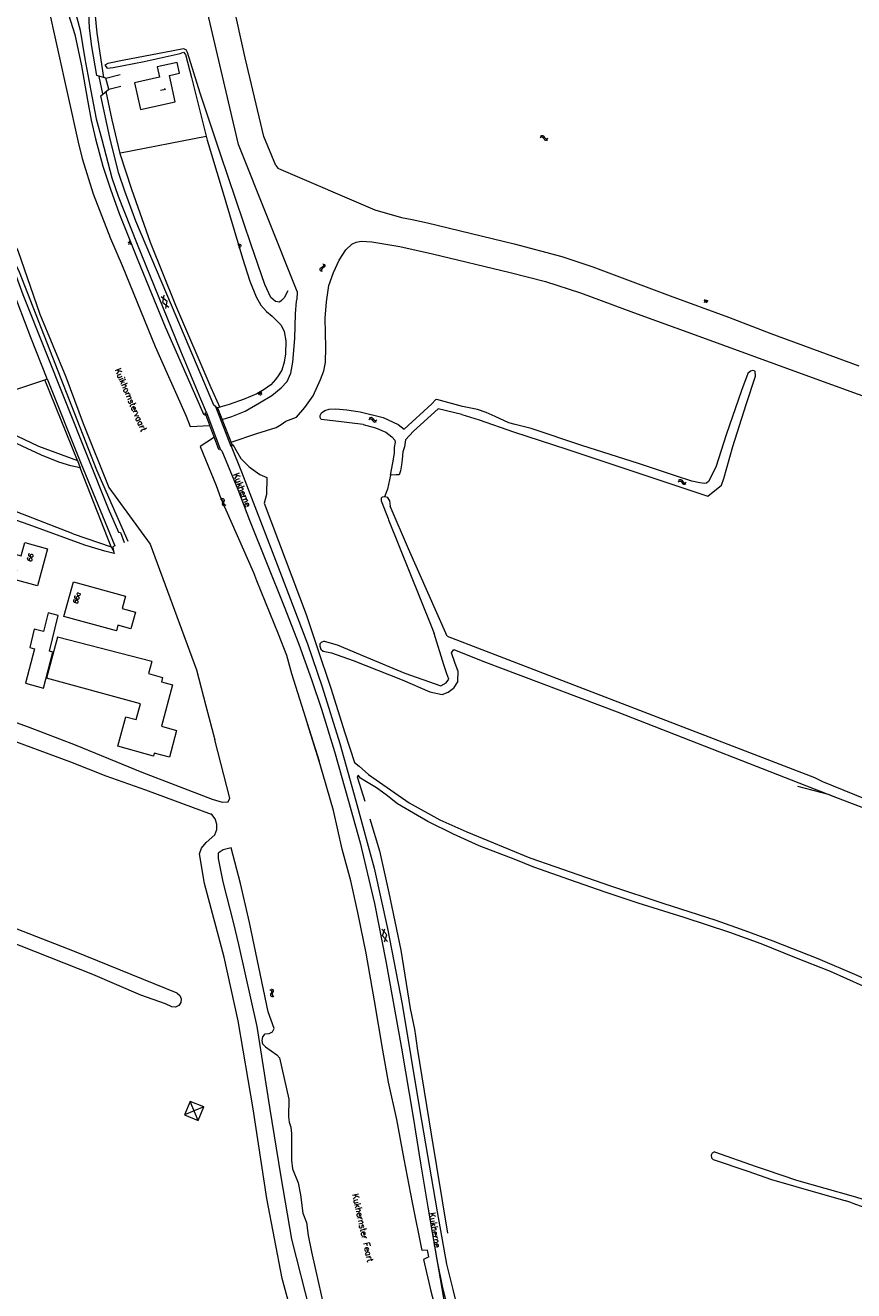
# Model space of a CAD drawing. Header units: metres. Extents: x 189705 to 199106, y 581686 to 588448.
# Tile 253 of 256: x 197262 to 197525, y 583592 to 583993. Entities that reach past the tile are written whole.
import ezdxf
from ezdxf.enums import TextEntityAlignment as Align

# ---------------------------------------------------------------- set-up
doc = ezdxf.new("R2010")
doc.units = ezdxf.units.M
doc.layers.add('B-WA-OG-GBKN-G', color=7, linetype='Continuous', lineweight=18)
doc.styles.add('Style-STANDARD', font='STANDARD.shx')

msp = doc.modelspace()

# ---------------------------------------------------------------- linework, layer by layer
at = {"layer": 'B-WA-OG-GBKN-G'}
for p, q in [((197425.45, 583957.125), (197425.822, 583957.292)), ((197425.588, 583957.602), (197425.958, 583957.772)), ((197425.822, 583957.292), (197426.15, 583957.31)), ((197425.958, 583957.772), (197426.285, 583957.792)), ((197426.15, 583957.31), (197426.418, 583957.124)), ((197426.285, 583957.792), (197426.563, 583957.599)), ((197426.418, 583957.124), (197426.653, 583956.783)), ((197426.563, 583957.599), (197426.789, 583957.26)), ((197426.653, 583956.783), (197426.878, 583956.442)), ((197426.789, 583957.26), (197427.016, 583956.921)), ((197426.878, 583956.442), (197427.146, 583956.252)), ((197427.016, 583956.921), (197427.285, 583956.731)), ((197427.146, 583956.252), (197427.483, 583956.271)), ((197427.285, 583956.731), (197427.621, 583956.748)), ((197427.483, 583956.271), (197427.855, 583956.441)), ((197427.621, 583956.748), (197427.993, 583956.918)), ((197295.767, 583924.127), (197294.834, 583923.755)), ((197295.953, 583923.661), (197295.02, 583923.288)), ((197295.674, 583924.36), (197295.207, 583924.174)), ((197295.86, 583923.894), (197295.394, 583923.708)), ((197296.046, 583923.428), (197295.58, 583923.241)), ((197329.776, 583923.3), (197330.256, 583923.448)), ((197329.85, 583923.06), (197330.81, 583923.356)), ((197329.924, 583922.82), (197330.404, 583922.968)), ((197329.998, 583922.58), (197330.958, 583922.876)), ((197330.072, 583922.34), (197330.552, 583922.488)), ((197355.926, 583915.779), (197355.723, 583915.519)), ((197355.723, 583915.519), (197355.726, 583915.182)), ((197355.726, 583915.182), (197355.878, 583914.803)), ((197356.276, 583915.988), (197355.926, 583915.779)), ((197356.398, 583915.618), (197356.195, 583915.359)), ((197356.195, 583915.359), (197356.196, 583915.022)), ((197356.196, 583915.022), (197356.348, 583914.643)), ((197356.628, 583916.207), (197356.276, 583915.988)), ((197356.747, 583915.83), (197356.398, 583915.618)), ((197356.826, 583916.466), (197356.628, 583916.207)), ((197356.674, 583917.173), (197356.824, 583916.794)), ((197357.096, 583916.039), (197356.747, 583915.83)), ((197356.824, 583916.794), (197356.826, 583916.466)), ((197357.302, 583916.308), (197357.096, 583916.039)), ((197357.144, 583917.013), (197357.297, 583916.635)), ((197357.297, 583916.635), (197357.302, 583916.308)), ((197305.975, 583904.829), (197306.324, 583907.169)), ((197305.424, 583906.813), (197307.275, 583905.343)), ((197305.975, 583904.829), (197307.828, 583903.359)), ((197306.928, 583903.003), (197307.275, 583905.343)), ((197477.568, 583905.841), (197477.387, 583905.372)), ((197477.802, 583905.75), (197477.44, 583904.814)), ((197478.036, 583905.66), (197477.855, 583905.192)), ((197478.27, 583905.57), (197477.909, 583904.633)), ((197478.504, 583905.479), (197478.324, 583905.011)), ((197336.085, 583876.119), (197336.362, 583875.7)), ((197336.295, 583876.257), (197336.849, 583875.42)), ((197336.504, 583876.396), (197336.781, 583875.977)), ((197336.713, 583876.535), (197337.268, 583875.697)), ((197336.923, 583876.673), (197337.2, 583876.254)), ((197371.197, 583867.812), (197371.561, 583867.995)), ((197371.316, 583868.295), (197371.679, 583868.48)), ((197371.561, 583867.995), (197371.888, 583868.026)), ((197371.679, 583868.48), (197372.004, 583868.513)), ((197371.888, 583868.026), (197372.163, 583867.851)), ((197372.004, 583868.513), (197372.29, 583868.331)), ((197372.163, 583867.851), (197372.412, 583867.519)), ((197372.29, 583868.331), (197372.529, 583868.001)), ((197372.412, 583867.519), (197372.651, 583867.188)), ((197372.529, 583868.001), (197372.77, 583867.672)), ((197372.651, 583867.188), (197372.926, 583867.008)), ((197372.77, 583867.672), (197373.045, 583867.492)), ((197372.926, 583867.008), (197373.262, 583867.04)), ((197373.045, 583867.492), (197373.381, 583867.523)), ((197373.262, 583867.04), (197373.627, 583867.225)), ((197373.381, 583867.523), (197373.745, 583867.707)), ((197469.197, 583848.1), (197469.562, 583848.281)), ((197469.318, 583848.582), (197469.682, 583848.765)), ((197469.562, 583848.281), (197469.889, 583848.31)), ((197469.682, 583848.765), (197470.008, 583848.797)), ((197469.889, 583848.31), (197470.164, 583848.133)), ((197470.008, 583848.797), (197470.292, 583848.613)), ((197470.164, 583848.133), (197470.41, 583847.8)), ((197470.292, 583848.613), (197470.529, 583848.282)), ((197470.41, 583847.8), (197470.647, 583847.468)), ((197470.529, 583848.282), (197470.769, 583847.952)), ((197470.647, 583847.468), (197470.922, 583847.287)), ((197470.769, 583847.952), (197471.044, 583847.771)), ((197470.922, 583847.287), (197471.258, 583847.318)), ((197471.044, 583847.771), (197471.379, 583847.799)), ((197471.258, 583847.318), (197471.624, 583847.5)), ((197471.379, 583847.799), (197471.745, 583847.982)), ((197324.666, 583842.885), (197325.05, 583842.75)), ((197325.05, 583842.75), (197325.299, 583842.537)), ((197324.235, 583842.638), (197324.619, 583842.5)), ((197324.619, 583842.5), (197324.866, 583842.284)), ((197324.861, 583841.556), (197324.786, 583841.154)), ((197324.786, 583841.154), (197324.846, 583840.831)), ((197324.846, 583840.831), (197325.101, 583840.61)), ((197324.93, 583841.965), (197324.861, 583841.556)), ((197324.866, 583842.284), (197324.93, 583841.965)), ((197325.101, 583840.61), (197325.486, 583840.473)), ((197325.291, 583841.804), (197325.218, 583841.402)), ((197325.218, 583841.402), (197325.279, 583841.079)), ((197325.279, 583841.079), (197325.532, 583840.857)), ((197325.364, 583842.204), (197325.291, 583841.804)), ((197325.299, 583842.537), (197325.364, 583842.204)), ((197325.532, 583840.857), (197325.917, 583840.72)), ((197375.546, 583704.318), (197376.301, 583706.561)), ((197375.352, 583706.368), (197376.916, 583704.596)), ((197375.546, 583704.318), (197377.112, 583702.546)), ((197376.163, 583702.353), (197376.916, 583704.596)), ((197339.85, 583687.335), (197340.198, 583687.123)), ((197340.198, 583687.123), (197340.397, 583686.862)), ((197340.395, 583686.536), (197340.245, 583686.149)), ((197340.321, 583687.49), (197340.671, 583687.281)), ((197340.397, 583686.862), (197340.395, 583686.536)), ((197340.671, 583687.281), (197340.872, 583687.022)), ((197340.869, 583686.684), (197340.717, 583686.306)), ((197340.872, 583687.022), (197340.869, 583686.684)), ((197340.091, 583685.771), (197340.086, 583685.442)), ((197340.086, 583685.442), (197340.291, 583685.175)), ((197340.245, 583686.149), (197340.091, 583685.771)), ((197340.291, 583685.175), (197340.641, 583684.963)), ((197340.565, 583685.927), (197340.559, 583685.598)), ((197340.559, 583685.598), (197340.763, 583685.33)), ((197340.717, 583686.306), (197340.565, 583685.927)), ((197340.763, 583685.33), (197341.113, 583685.119)), ((197314.593, 583651.881), (197312.827, 583647.558)), ((197318.916, 583650.114), (197314.593, 583651.881)), ((197317.149, 583645.792), (197314.593, 583651.881)), ((197318.916, 583650.114), (197312.827, 583647.558)), ((197312.827, 583647.558), (197317.149, 583645.792)), ((197317.149, 583645.792), (197318.916, 583650.114)), ((197317.149, 583645.792), (197317.149, 583645.792))]:
    msp.add_line(p, q, dxfattribs=at)
at = {"layer": 'B-WA-OG-GBKN-G', "flags": 128}
for points in [[(197269.275, 584000), (197279.079, 583955.624), (197280.43, 583950.502), (197283.916, 583939.263), (197289.394, 583925.107), (197293.022, 583916.57), (197303.55, 583890.961), (197313.366, 583868.838), (197314.576, 583865.566), (197320.873, 583865.97)], [(197274.237, 584000), (197276.026, 583996.087), (197278.061, 583989.704), (197280.185, 583979.791), (197282.077, 583968.989), (197283.224, 583962.634), (197284.573, 583956.685), (197286.905, 583948.092), (197289.368, 583940.716), (197292.085, 583933.036), (197298.054, 583918.281), (197306.691, 583897.167), (197316.696, 583874.321), (197318.813, 583869.539), (197319.675, 583869.05)], [(197276.448, 584000), (197277.355, 583998.216), (197278.715, 583995.01), (197279.769, 583991.146), (197281.236, 583982.047), (197283.104, 583971.931), (197284.876, 583963.085), (197286.605, 583956.449), (197289.813, 583944.321), (197291.749, 583938.574), (197297.591, 583923.897), (197311.568, 583889.58), (197317.839, 583874.368), (197319.679, 583870.119)], [(197322.785, 583871.784), (197322.075, 583872.346), (197316.885, 583884.633), (197307.187, 583907.478), (197297.437, 583930.653), (197293.914, 583940.115), (197292.055, 583945.761), (197290.776, 583950.668), (197289.174, 583957.177), (197286.299, 583970.344), (197288.797, 583972.443), (197287.896, 583975.902), (197285.052, 583976.725), (197283.409, 583985.976), (197282.77, 583991.77), (197282.507, 583996.47), (197282.621, 584000)], [(197287.21, 583976.082), (197285.177, 583990.212), (197284.32, 583998.902), (197284.908, 584000)], [(197348.492, 583908.37), (197329.947, 583954.938), (197319.343, 584000)], [(197341.743, 583948.23), (197337.934, 583957.417), (197332.054, 583982.412), (197328.078, 584000)], [(197227.814, 583988.392), (197227.46, 583985.393), (197228.312, 583982.113), (197231.027, 583973.975), (197233.372, 583969.064), (197237.101, 583960.439), (197242.32, 583949.447), (197253.067, 583928.377), (197257.228, 583919.318), (197261.656, 583907.441), (197288.622, 583839.65), (197291.923, 583832.145), (197292.584, 583831.99), (197293.688, 583828.88)], [(197227.814, 583988.392), (197227.924, 583987.194), (197230.615, 583979.59), (197234.596, 583970.304), (197239.889, 583958.55), (197245.461, 583946.871), (197247.928, 583940.486), (197260.463, 583914.583), (197284.931, 583851.881), (197294.842, 583829.297)], [(197345.539, 583908.614), (197344.378, 583906.352), (197343.588, 583905.466), (197342.925, 583904.935), (197341.656, 583905.143), (197340.11, 583906.469), (197338.22, 583910.591), (197333.945, 583923.103), (197324.242, 583951.867), (197317.757, 583971.17), (197313.789, 583984.011), (197313.36, 583984.851), (197312.472, 583985.159), (197309.192, 583984.587), (197293.149, 583981.521), (197288.572, 583980.547), (197287.63, 583980.043), (197288.288, 583979.1), (197290.169, 583979.347), (197300.034, 583981.216), (197311.425, 583983.741), (197312.494, 583984.118), (197313.177, 583983.43), (197315.031, 583976.158), (197319.964, 583956.327), (197324.434, 583941.579), (197331.161, 583918.897), (197333.523, 583911.625), (197335.538, 583906.714), (197337.001, 583904.017), (197338.748, 583902.003), (197340.597, 583900.549), (197343.433, 583897.744), (197344.365, 583895.684), (197344.914, 583892.761), (197344.797, 583888.621), (197344.432, 583885.929), (197343.66, 583883.468), (197342.511, 583881.694), (197341.642, 583880.454), (197340.112, 583878.808), (197338.049, 583877.317), (197335.681, 583875.954), (197331.686, 583874.241), (197326.929, 583872.582), (197323.266, 583871.528)], [(197311.201, 583977.471), (197310.457, 583980.855), (197304.198, 583979.479), (197304.913, 583976.228), (197296.992, 583974.486), (197298.867, 583965.962), (197309.872, 583968.382), (197308.027, 583976.773), (197311.201, 583977.471)], [(197285.661, 583976.418), (197286.836, 583970.977)], [(197287.896, 583975.902), (197292.473, 583977.079)], [(197287.854, 583971.711), (197289.829, 583962.686), (197292.356, 583952.059), (197295.975, 583940.743), (197301.91, 583923.932), (197309.994, 583904.039), (197321.13, 583877.962), (197324.028, 583871.653)], [(197288.797, 583972.443), (197292.637, 583973.369)], [(197292.535, 583952.262), (197319.639, 583957.548)], [(197341.743, 583948.23), (197342.42, 583947.433), (197343.359, 583946.974)], [(197343.359, 583946.974), (197373.111, 583934.245), (197381.545, 583931.839)], [(197254.369, 583931.493), (197257.251, 583925.846), (197259.979, 583921.366), (197266.994, 583901.224), (197275.206, 583881.355), (197280.666, 583866.603), (197288.824, 583846.253)], [(197381.545, 583931.839), (197384.938, 583931.182)], [(197384.938, 583931.182), (197389.766, 583930.14), (197417.258, 583923.41), (197432.36, 583919.443), (197442.182, 583916.207), (197466.616, 583906.974), (197485.088, 583900.201), (197498.484, 583895.098), (197526.396, 583884.861)], [(197269.304, 583880.649), (197264.097, 583893.766), (197253.978, 583920.194), (197249.494, 583929.431)], [(197363.921, 583921.597), (197365.808, 583923.394)], [(197365.808, 583923.394), (197367.207, 583924.024)], [(197367.207, 583924.024), (197368.783, 583924.297)], [(197368.783, 583924.297), (197372.163, 583924.133)], [(197372.163, 583924.133), (197380.973, 583922.653)], [(197361.825, 583918.278), (197363.921, 583921.597)], [(197380.973, 583922.653), (197391.331, 583920.278)], [(197391.331, 583920.278), (197415.955, 583914.397)], [(197359.982, 583914.398), (197361.825, 583918.278)], [(197358.544, 583910.237), (197359.982, 583914.398)], [(197415.955, 583914.397), (197427.124, 583911.563)], [(197427.124, 583911.563), (197438.239, 583907.941)], [(197348.492, 583908.37), (197348.378, 583905.692)], [(197357.815, 583905.084), (197358.544, 583910.237)], [(197438.239, 583907.941), (197455.062, 583901.707)], [(197324.727, 583867.865), (197327.804, 583868.718), (197331.977, 583870.456), (197336.535, 583873.055), (197340.481, 583875.454), (197343.462, 583877.856), (197345.375, 583879.881), (197346.503, 583882.493), (197347.176, 583885.996), (197347.737, 583893.462), (197347.943, 583901.259), (197348.287, 583905.347), (197348.378, 583905.692)], [(197357.415, 583899.954), (197357.815, 583905.084)], [(197357.559, 583890.581), (197357.415, 583899.954)], [(197455.062, 583901.707), (197475.716, 583894.19)], [(197475.716, 583894.19), (197508.144, 583882.438)], [(197290.492, 583825.408), (197287.557, 583826.115), (197281.237, 583828.018), (197263.628, 583834.508), (197248.072, 583839.823), (197219.685, 583851.788), (197211.517, 583855.476), (197196.699, 583860.965), (197157.949, 583873.807), (197139.731, 583880.655), (197127.099, 583886.416), (197123.089, 583887.904), (197118.797, 583888.199), (197107.044, 583883.975), (197095.669, 583878.885), (197079.836, 583870.663), (197073.88, 583867.966), (197071.054, 583866.503), (197069.225, 583866.433), (197067.982, 583866.972)], [(197357.491, 583885.908), (197357.559, 583890.581)], [(197355.922, 583880.529), (197356.974, 583883.217)], [(197356.974, 583883.217), (197357.491, 583885.908)], [(197482.932, 583847.053), (197483.633, 583849.151), (197486.515, 583859.25), (197490.679, 583872.545), (197493.684, 583881.5), (197493.614, 583883.1), (197492.852, 583883.383), (197492.115, 583883.132), (197491.273, 583882.398), (197489.196, 583876.995), (197484.369, 583862.941), (197481.13, 583852.741), (197478.752, 583848.229), (197478.14, 583847.672), (197477.478, 583847.573), (197476.082, 583847.731), (197473.543, 583848.299), (197468.366, 583849.943), (197456.566, 583853.873), (197438.674, 583859.602), (197422.637, 583864.969), (197417.559, 583866.207), (197415.554, 583866.772), (197411.166, 583868.795), (197408.376, 583870.024), (197405.584, 583870.95), (197400.912, 583871.932), (197392.739, 583874.145), (197392.307, 583874.097)], [(197243.293, 583872.011), (197268.597, 583880.415)], [(197268.597, 583880.415), (197269.304, 583880.649)], [(197278.921, 583854.875), (197268.597, 583880.415)], [(197269.304, 583880.649), (197279.96, 583853.982)], [(197344.873, 583867.259), (197348.242, 583868.534), (197350.959, 583871.573), (197353.61, 583875.324), (197355.922, 583880.529)], [(197508.144, 583882.438), (197535.853, 583872.329)], [(197279.777, 583852.534), (197276.806, 583853.155), (197273.05, 583854.287), (197267.494, 583856.516), (197253.619, 583862.917), (197247.078, 583866.828), (197236.603, 583871.92), (197227.47, 583875.713)], [(197243.293, 583872.011), (197251.78, 583867.344), (197259.69, 583862.641), (197266.538, 583859.391), (197278.921, 583854.875)], [(197327.902, 583859.701), (197327.639, 583859.24), (197322.743, 583871.817), (197323.311, 583871.494), (197327.902, 583859.701)], [(197357.232, 583870.694), (197358.606, 583871.045)], [(197358.606, 583871.045), (197360.741, 583871.164)], [(197360.741, 583871.164), (197364.22, 583870.897)], [(197364.22, 583870.897), (197368.461, 583870.272)], [(197382.441, 583864.709), (197391.128, 583872.776), (197392.307, 583874.097)], [(197400.688, 583869.396), (197393.126, 583871.213), (197385.308, 583864.176), (197382.835, 583861.405)], [(197277.566, 583831.562), (197237.783, 583846.972), (197203.076, 583860.79), (197181.887, 583868.03)], [(197320.673, 583866.504), (197319.396, 583869.924), (197319.817, 583870.081), (197324.154, 583858.465)], [(197327.573, 583860.595), (197335.763, 583863.431), (197341.893, 583865.313), (197343.471, 583866.273), (197344.873, 583867.259)], [(197355.802, 583868.489), (197355.805, 583869.073)], [(197356.054, 583867.802), (197355.802, 583868.489)], [(197355.805, 583869.073), (197356.214, 583869.96)], [(197360.727, 583867.328), (197356.054, 583867.802)], [(197356.214, 583869.96), (197357.232, 583870.694)], [(197369.361, 583866.204), (197360.727, 583867.328)], [(197368.461, 583870.272), (197375.695, 583868.441)], [(197375.695, 583868.441), (197380.516, 583866.265)], [(197400.688, 583869.396), (197406.106, 583867.671), (197417.068, 583863.872), (197433.919, 583858.45), (197463.685, 583848.462), (197478.621, 583843.491)], [(197320.873, 583865.97), (197320.673, 583866.504)], [(197324.154, 583858.465), (197323.734, 583858.308), (197320.873, 583865.97)], [(197369.361, 583866.204), (197373.364, 583865.132), (197376.534, 583863.829), (197378.489, 583862.309), (197379.551, 583861.214)], [(197380.516, 583866.265), (197382.441, 583864.709)], [(197321.954, 583861.988), (197317.775, 583859.296), (197322.847, 583846.884), (197324.356, 583842.822), (197334.637, 583819.389), (197335.66, 583816.853), (197342.467, 583799.902), (197345.092, 583793.139), (197346.738, 583787.4), (197355.439, 583759.615)], [(197321.954, 583861.988), (197322.241, 583862.261)], [(197322.281, 583862.198), (197321.954, 583861.988)], [(197327.643, 583859.422), (197330.841, 583851.232), (197341.639, 583823.302), (197351.757, 583796.722), (197356.408, 583783.192), (197362.009, 583765.188), (197367.127, 583747.033), (197372.843, 583725.726), (197377.119, 583706.66), (197381.707, 583682.691), (197387.228, 583649.498), (197392.852, 583616.888), (197395.841, 583600.316), (197397.793, 583592.256), (197400.548, 583581.223), (197403.967, 583570.847), (197411.842, 583549.584), (197426.36, 583510.185)], [(197327.924, 583859.725), (197328.102, 583859.852), (197329.087, 583858.197), (197330.653, 583855.448), (197333.336, 583852.797), (197336.631, 583850.448), (197338.862, 583849.424), (197338.793, 583844.039), (197338.046, 583841.324), (197344.664, 583823.647), (197351.359, 583806.045), (197354.827, 583795.592), (197359.202, 583782.749), (197363.623, 583768.611), (197366.688, 583759.201), (197368.106, 583757.977)], [(197379.314, 583857.151), (197379.371, 583858.903)], [(197379.371, 583858.903), (197379.656, 583860.63)], [(197379.656, 583860.63), (197379.551, 583861.214)], [(197382.548, 583859.196), (197381.932, 583857.599)], [(197382.835, 583861.405), (197382.548, 583859.196)], [(197278.921, 583854.875), (197279.777, 583852.534)], [(197323.98, 583858.318), (197324.311, 583858.189), (197324.665, 583857.934), (197329.677, 583845.673), (197333.427, 583835.931), (197338.816, 583822.499), (197344.356, 583808.56), (197349.064, 583796.68), (197353.012, 583785.439), (197356.179, 583776.029), (197360.323, 583762.679), (197364.712, 583746.94), (197368.426, 583733.769), (197373.006, 583714.575), (197376.624, 583696.299), (197381.58, 583668.695), (197385.236, 583646.863), (197387.571, 583632.249), (197389.859, 583618.398), (197392.746, 583601.648), (197394.518, 583592.853), (197397.701, 583580.624)], [(197379.856, 583850.276), (197378.011, 583850.191), (197378.793, 583854.056), (197379.314, 583857.151)], [(197381.932, 583857.599), (197381.746, 583855.099), (197381.502, 583853.431)], [(197289.569, 583827.504), (197279.777, 583852.534)], [(197279.96, 583853.982), (197290.714, 583827.805)], [(197381.502, 583853.431), (197381.225, 583851.537), (197380.834, 583850.321), (197379.856, 583850.276)], [(197378.011, 583850.191), (197377.145, 583845.715), (197376.206, 583843.306)], [(197478.621, 583843.491), (197482.932, 583847.053)], [(197288.824, 583846.253), (197301.956, 583828.354)], [(197376.206, 583843.306), (197375.427, 583843.245), (197375.095, 583842.942), (197375.118, 583842.078), (197377.283, 583836.482), (197377.456, 583836.051)], [(197376.206, 583843.306), (197376.266, 583843.395), (197377.028, 583843.259), (197377.754, 583842.042), (197377.978, 583840.32)], [(197396.014, 583799.163), (197383.753, 583826.908), (197377.978, 583840.32)], [(197377.456, 583836.051), (197390.93, 583802.497), (197391.885, 583800.016)], [(197240.596, 583795.602), (197242.067, 583802.099), (197243.726, 583811.034), (197248.627, 583831.414), (197248.883, 583831.946), (197249.417, 583832.096), (197249.949, 583831.688), (197250.099, 583831.001), (197250.018, 583829.655), (197245.919, 583813.007), (197243.939, 583799.679), (197241.967, 583781.373), (197241.859, 583779.545), (197242.187, 583778.756), (197243.251, 583777.862), (197248.35, 583775.838), (197263.27, 583770.474), (197278.164, 583764.781), (197299.246, 583756.094), (197321.526, 583747.567), (197324.725, 583746.606), (197326.647, 583746.713), (197327.18, 583747.888), (197322.445, 583766.385)], [(197277.566, 583831.562), (197289.569, 583827.504)], [(197253.346, 583821.839), (197254.617, 583826.447), (197261.049, 583824.674), (197262.203, 583828.859), (197269.469, 583826.855), (197266.234, 583815.125), (197258.906, 583817.146), (197259.715, 583820.082), (197253.346, 583821.839)], [(197289.569, 583827.504), (197290.15, 583826.436), (197290.268, 583826.495)], [(197290.306, 583827.568), (197290.153, 583827.502)], [(197290.153, 583827.502), (197290.268, 583826.495)], [(197290.714, 583827.805), (197290.306, 583827.568)], [(197301.956, 583828.354), (197316.588, 583788.513)], [(197290.268, 583826.495), (197290.492, 583825.408)], [(197290.268, 583826.495), (197290.492, 583825.408)], [(197274.64, 583805.392), (197277.619, 583816.375), (197294.134, 583811.865), (197293.081, 583807.954), (197297.281, 583806.823), (197295.864, 583801.56), (197291.741, 583802.671), (197291.26, 583800.884), (197274.64, 583805.392)], [(197263.778, 583795.598), (197265.287, 583795.22), (197262.481, 583784.33), (197268.182, 583782.782), (197271.067, 583794.158), (197270.015, 583794.429), (197272.848, 583805.733), (197269.582, 583806.551), (197268.121, 583800.72), (197265.242, 583801.441), (197263.778, 583795.598)], [(197302.435, 583791.125), (197272.635, 583798.897), (197269.098, 583785.856)], [(197395.95, 583787.284), (197394.933, 583790.091), (197391.885, 583800.016)], [(197396.014, 583799.163), (197512.352, 583754.435)], [(197148.204, 583792.789), (197151.437, 583794.352), (197153.37, 583795.031), (197155.833, 583794.768), (197196.999, 583781.943), (197216.008, 583776.464), (197230.5, 583771.966), (197234.232, 583771.19), (197243.377, 583770.827), (197254.393, 583767.586), (197276.747, 583759.452), (197287.884, 583754.942), (197300.471, 583750.552), (197321.243, 583742.797)], [(197357.07, 583797.642), (197356.154, 583797.189), (197355.67, 583796.783), (197355.693, 583796.046), (197355.994, 583795.106), (197356.729, 583794.469), (197359.369, 583793.925), (197366.22, 583791.513), (197381.798, 583785.334), (197390.49, 583781.552)], [(197357.07, 583797.642), (197361.176, 583796.428), (197370.424, 583792.548), (197382.582, 583787.439), (197394.002, 583783.421)], [(197399.364, 583784.988), (197399.525, 583788.021), (197398.426, 583790.867), (197397.391, 583793.906), (197398.167, 583794.941), (197407.285, 583791.319), (197449.837, 583775.281), (197519.057, 583748.209)], [(197302.435, 583791.125), (197301.407, 583787.333), (197305.853, 583786.127), (197305.478, 583784.746), (197309.059, 583783.775), (197305.517, 583770.713), (197310.232, 583769.351), (197308.025, 583760.84), (197303.203, 583762.183), (197302.95, 583761.248), (197291.652, 583764.312), (197294.188, 583773.664), (197297.478, 583772.772), (197298.841, 583777.796), (197269.098, 583785.856)], [(197316.588, 583788.513), (197319.548, 583777.099)], [(197394.002, 583783.421), (197395.709, 583784.464), (197396.55, 583785.628), (197395.95, 583787.284)], [(197390.49, 583781.552), (197394.481, 583780.778), (197396.356, 583781.425), (197398.033, 583782.773)], [(197399.364, 583784.988), (197398.033, 583782.773)], [(197319.548, 583777.099), (197322.445, 583766.385)], [(197355.439, 583759.615), (197351.818, 583771.473)], [(197310.476, 583686.093), (197277.927, 583699.299), (197231.548, 583717.376), (197230.483, 583717.938), (197230.263, 583720.581), (197234.685, 583741.8), (197237.975, 583759.568), (197238.449, 583763.758), (197238.122, 583764.927), (197237.234, 583765.311), (197235.965, 583765.57), (197234.946, 583764.762), (197226.508, 583721.814), (197225.539, 583720.979), (197224.47, 583720.602), (197222.44, 583721.092), (197209.68, 583726.6), (197181.24, 583738.032), (197171.849, 583740.936), (197168.369, 583741.28), (197165.166, 583740.732), (197162.978, 583739.8), (197162.212, 583738.711)], [(197356.765, 583755.275), (197355.439, 583759.615)], [(197359.977, 583743.96), (197356.765, 583755.275)], [(197370.048, 583746.819), (197367.637, 583754.549), (197367.868, 583755.132)], [(197527.804, 583688.352), (197517.453, 583692.957), (197506.136, 583697.438), (197495.481, 583701.759), (197485.522, 583705.376), (197471.057, 583710.097), (197456.537, 583714.66), (197446.065, 583718.168), (197434.865, 583722.054), (197423.422, 583726.049), (197417.772, 583728.366), (197406.123, 583732.85), (197398.027, 583736.52), (197389.876, 583740.514), (197385.396, 583743.105), (197380.295, 583746.128), (197376.652, 583748.961), (197373.656, 583751.12), (197369.986, 583753.387), (197368.529, 583754.278), (197367.868, 583755.132)], [(197368.106, 583757.977), (197371.12, 583755.358), (197383.939, 583746.452), (197393.736, 583741.054), (197402.291, 583737.222), (197422.154, 583729.017), (197430.089, 583726.264), (197447.793, 583720.084), (197464.309, 583714.606), (197481.069, 583709.289), (197490.272, 583705.942), (197499.178, 583702.758), (197513.374, 583697.144), (197525.734, 583691.828), (197534.937, 583687.644), (197551.481, 583679.98), (197562.87, 583674.42), (197581.762, 583666.27), (197595.364, 583661.007), (197606.856, 583656.724)], [(197506.95, 583751.694), (197516.646, 583749.141)], [(197512.352, 583754.435), (197514.918, 583753.175)], [(197514.918, 583753.175), (197544.772, 583741.007), (197568.576, 583731.287)], [(197516.646, 583749.141), (197519.057, 583748.209)], [(197519.057, 583748.209), (197529.546, 583744.156), (197550.551, 583735.468), (197577.622, 583724.371), (197602.207, 583715.036), (197623.511, 583706.895)], [(197321.44, 583742.724), (197321.347, 583742.778), (197321.243, 583742.797)], [(197321.243, 583742.797), (197321.44, 583742.724)], [(197322.458, 583736.33), (197323.063, 583737.965), (197323.086, 583739.708), (197322.523, 583741.358), (197321.44, 583742.724)], [(197362.753, 583731.758), (197359.977, 583743.96)], [(197371.552, 583741.378), (197374.565, 583731.207)], [(197308.811, 583681.8), (197306.781, 583682.76), (197298.966, 583685.481), (197283.77, 583692.014), (197233.713, 583711.78), (197189.824, 583730.152), (197174.145, 583736.305), (197169.855, 583737.667), (197168.001, 583737.648), (197166.526, 583737.196)], [(197319.637, 583733.804), (197322.458, 583736.33)], [(197317.558, 583730.238), (197318.152, 583732.021)], [(197318.152, 583732.021), (197319.637, 583733.804)], [(197325.1, 583731.49), (197323.465, 583730.438)], [(197327.551, 583732.192), (197325.1, 583731.49)], [(197338.353, 583673.247), (197339.598, 583673.395), (197340.718, 583673.873), (197341.205, 583674.913), (197339.293, 583680.254), (197333.45, 583708.521), (197330.522, 583720.851), (197327.551, 583732.192)], [(197365.46, 583721.664), (197362.753, 583731.758)], [(197374.565, 583731.207), (197377.49, 583717.911)], [(197319.191, 583720.876), (197317.558, 583730.238)], [(197323.465, 583730.438), (197323.465, 583728.802)], [(197323.465, 583728.802), (197324.984, 583721.438)], [(197325.345, 583697.508), (197319.191, 583720.876)], [(197324.984, 583721.438), (197328.371, 583708.229)], [(197367.685, 583711.674), (197365.46, 583721.664)], [(197377.49, 583717.911), (197381.311, 583699.787)], [(197370.331, 583698.76), (197367.685, 583711.674)], [(197328.371, 583708.229), (197329.889, 583701.566)], [(197329.889, 583701.566), (197335.744, 583675.573)], [(197372.945, 583683.662), (197370.331, 583698.76)], [(197381.311, 583699.787), (197384.318, 583681.234)], [(197329.765, 583677.403), (197325.345, 583697.508)], [(197310.476, 583686.093), (197311.351, 583685.364), (197311.77, 583684.305), (197311.633, 583683.175), (197310.972, 583682.248), (197309.949, 583681.749), (197308.811, 583681.8)], [(197375.608, 583668.108), (197372.945, 583683.662)], [(197384.318, 583681.234), (197385.617, 583674.752)], [(197334.587, 583649.457), (197329.765, 583677.403)], [(197335.744, 583675.573), (197339.686, 583650.061)], [(197385.617, 583674.752), (197385.964, 583672.616)], [(197338.454, 583669.103), (197337.668, 583669.998), (197337.366, 583671.15), (197337.612, 583672.315), (197338.353, 583673.247)], [(197385.964, 583672.616), (197386.56, 583668.703), (197390.984, 583641.534), (197396.105, 583610.171)], [(197338.454, 583669.103), (197342.039, 583666.655), (197342.95, 583665.636), (197345.824, 583652.518), (197345.779, 583646.93), (197345.951, 583645.279), (197346.529, 583643.677), (197346.725, 583641.669), (197346.745, 583633.211), (197347.065, 583630.467), (197348.829, 583626.091), (197349.526, 583622.278), (197350.268, 583616.485), (197351.451, 583613.482), (197351.995, 583609.365), (197352.993, 583604.232), (197358.217, 583581.167)], [(197377.4, 583657.991), (197375.608, 583668.108)], [(197380.076, 583646.171), (197377.4, 583657.991)], [(197338.885, 583621.081), (197334.587, 583649.457)], [(197339.686, 583650.061), (197343.365, 583627.969)], [(197382.419, 583633.564), (197380.076, 583646.171)], [(197480.703, 583635.862), (197479.974, 583635.509), (197479.592, 583634.794), (197479.704, 583633.992), (197480.266, 583633.409)], [(197480.703, 583635.862), (197493.903, 583631.225), (197497.035, 583630.166)], [(197385.063, 583619.863), (197382.419, 583633.564)], [(197480.266, 583633.409), (197491.298, 583629.77), (197498.729, 583627.088), (197506.435, 583624.894)], [(197343.365, 583627.969), (197346.681, 583608.256)], [(197497.035, 583630.166), (197506.697, 583626.897), (197524.586, 583621.879), (197540.905, 583616.899), (197562.471, 583610.08), (197575.342, 583606.135), (197578.986, 583604.973)], [(197506.435, 583624.894), (197522.288, 583620.38)], [(197343.778, 583595.784), (197338.885, 583621.081)], [(197388.057, 583604.662), (197385.063, 583619.863)], [(197524.142, 583619.738), (197522.288, 583620.38)], [(197524.142, 583619.738), (197532.44, 583616.811)], [(197346.681, 583608.256), (197352.503, 583585.422)], [(197391.663, 583607.929), (197394.826, 583589.511), (197397.65, 583579.03), (197400.203, 583570.666), (197404.439, 583558.446), (197409.598, 583543.729), (197412.151, 583535.962), (197418.614, 583517.986), (197422.741, 583507.939), (197425.674, 583502.019), (197426.916, 583500)], [(197389.784, 583604.783), (197388.057, 583604.662)], [(197390.257, 583602.685), (197388.534, 583601.801), (197390.86, 583591.752), (197391.651, 583588.589), (197394.442, 583577.75), (197396.256, 583571.423), (197398.908, 583563.514), (197400.722, 583558.862), (197407.421, 583539.696), (197410.352, 583531.88), (197418.493, 583509.038), (197421.778, 583500)], [(197390.257, 583602.685), (197389.784, 583604.783)], [(197349.757, 583573.752), (197343.778, 583595.784)]]:
    msp.add_lwpolyline(points, dxfattribs=at)

# ---------------------------------------------------------------- texts
at = {"layer": 'B-WA-OG-GBKN-G', "style": 'Style-STANDARD'}
for s, height, rotation, p in [('1', 1.6, 282.41077, (197305.081, 583972.7)), ('Kuikhornstervaart', 2, 293.20611, (197290.682, 583883.468)), ('66', 1.6, 74.62927, (197264.4, 583822.72)), ('66a', 1.6, 74.68455, (197278.988, 583809.363)), ('Kukhernster Feart', 2, 282.64685, (197365.94, 583622.321))]:
    msp.add_text(s, height=height, rotation=rotation, dxfattribs=at).set_placement(p)
for rotation, p in [(291.04574, (197331.098, 583845.496)), (279.1514, (197392.159, 583611.089))]:
    msp.add_text('Kukherne', height=2, rotation=rotation, dxfattribs=at).set_placement(p, align=Align.MIDDLE_CENTER)

doc.saveas('drawing.dxf')
